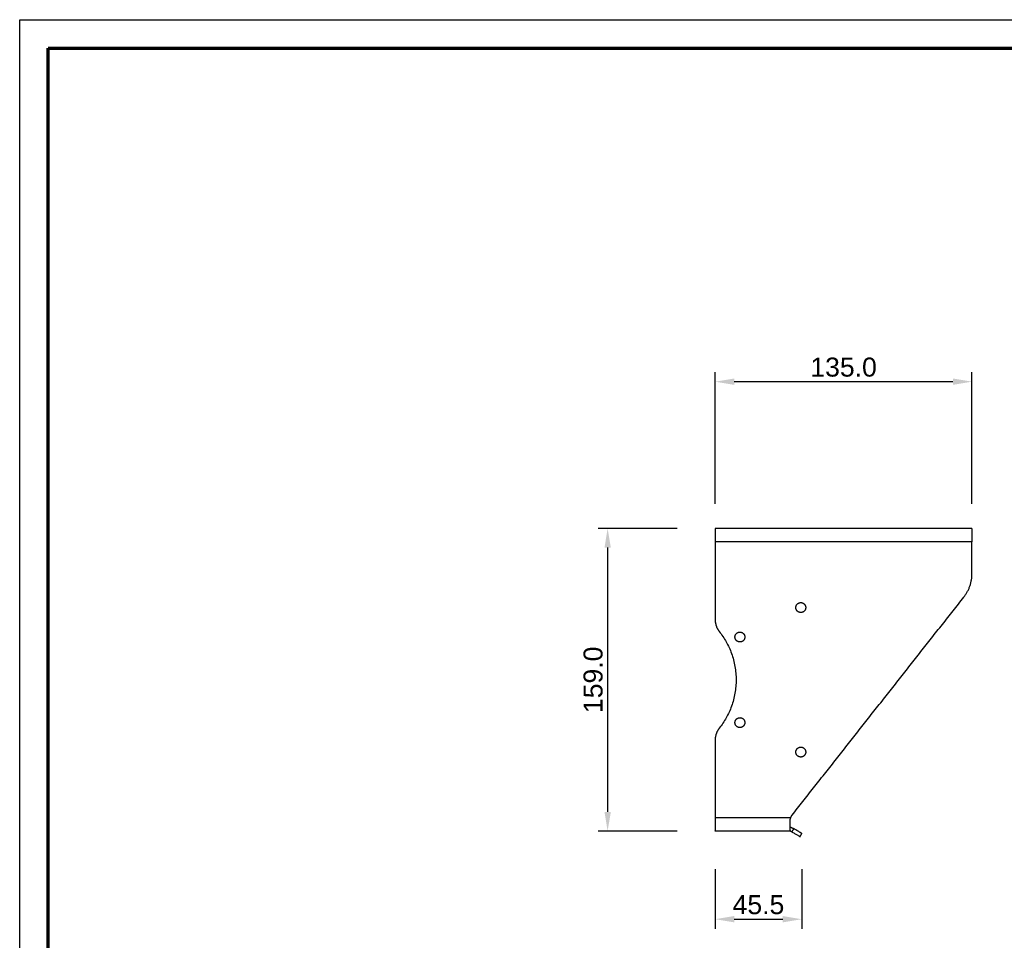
# Model space of a CAD drawing. Header units: millimetres. Extents: x 13630 to 14630, y -4769 to -3769.
# Tile 2 of 8: x 13630 to 14148, y -4253 to -3769. Entities that reach past the tile are written whole.
import ezdxf

# ---------------------------------------------------------------- set-up
doc = ezdxf.new("R2010")
doc.units = ezdxf.units.MM
doc.layers.add('ROXX NEO mini i_HalfGlareShield', color=7, linetype='Continuous', true_color=0x000000)
doc.styles.add('Arial', font='arial.ttf')
doc.dimstyles.new('Arial', dxfattribs={"dimscale": 10, "dimtxt": 1, "dimasz": 1, "dimexe": 0.5, "dimexo": 2, "dimgap": 0.25, "dimtad": 1, "dimtoh": 1, "dimdec": 1, "dimzin": 1, "dimdsep": 46, "dimtxsty": 'Arial', "dimcen": 0.5, "dimazin": 1, "dimtfac": 1, "dimtdec": 4, "dimtix": 1, "dimtofl": 0, "dimtmove": 1, "dimatfit": 3, "dimfxl": 1, "dimtolj": 1, "dimtzin": 1, "dimarcsym": 0})

# ---------------------------------------------------------------- blocks, each defined once
blk = doc.blocks.new('*D1')
at = {"layer": 'Defpoints', "color": 0}
for p in [(13996.05, -4195.83), (14041.55, -4195.83), (14041.55, -4242.22)]:
    blk.add_point(p, dxfattribs=at)
at = {"layer": 'ROXX NEO mini i_HalfGlareShield', "color": 0, "lineweight": -2}
for p, q in [((13996.05, -4215.83), (13996.05, -4247.22)), ((14041.55, -4215.83), (14041.55, -4247.22)), ((14006.05, -4242.22), (14031.55, -4242.22))]:
    blk.add_line(p, q, dxfattribs=at)
at = {"layer": 'ROXX NEO mini i_HalfGlareShield', "color": 0}
for points in [[(14006.05, -4240.55), (14006.05, -4243.89), (13996.05, -4242.22)], [(14031.55, -4243.89), (14031.55, -4240.55), (14041.55, -4242.22)]]:
    blk.add_solid(points, dxfattribs=at)
at = {"layer": 'ROXX NEO mini i_HalfGlareShield', "color": 0, "insert": (14018.8, -4234.63), "char_height": 10, "attachment_point": 5, "style": 'Arial'}
blk.add_mtext('\\A1;45.5', dxfattribs=at)
blk = doc.blocks.new('*D3')
at = {"layer": 'Defpoints', "color": 0}
for p in [(13996.05, -4036.83), (13939.51, -4195.83), (13996.05, -4195.83)]:
    blk.add_point(p, dxfattribs=at)
at = {"layer": 'ROXX NEO mini i_HalfGlareShield', "color": 0, "lineweight": -2}
for p, q in [((13976.05, -4036.83), (13934.51, -4036.83)), ((13939.51, -4046.83), (13939.51, -4185.83)), ((13976.05, -4195.83), (13934.51, -4195.83))]:
    blk.add_line(p, q, dxfattribs=at)
at = {"layer": 'ROXX NEO mini i_HalfGlareShield', "color": 0}
for points in [[(13941.18, -4046.83), (13937.85, -4046.83), (13939.51, -4036.83)], [(13937.85, -4185.83), (13941.18, -4185.83), (13939.51, -4195.83)]]:
    blk.add_solid(points, dxfattribs=at)
at = {"layer": 'ROXX NEO mini i_HalfGlareShield', "color": 0, "insert": (13931.91, -4116.33), "char_height": 10, "attachment_point": 5, "rotation": 90, "style": 'Arial'}
blk.add_mtext('\\A1;159.0', dxfattribs=at)
blk = doc.blocks.new('*D4')
at = {"layer": 'Defpoints', "color": 0}
for p in [(13996.05, -3959.55), (13996.05, -4043.83), (14131.05, -4043.83)]:
    blk.add_point(p, dxfattribs=at)
at = {"layer": 'ROXX NEO mini i_HalfGlareShield', "color": 0, "lineweight": -2}
for p, q in [((13996.05, -4023.83), (13996.05, -3954.55)), ((14131.05, -4023.83), (14131.05, -3954.55)), ((14121.05, -3959.55), (14006.05, -3959.55))]:
    blk.add_line(p, q, dxfattribs=at)
at = {"layer": 'ROXX NEO mini i_HalfGlareShield', "color": 0}
for points in [[(14006.05, -3957.88), (14006.05, -3961.22), (13996.05, -3959.55)], [(14121.05, -3961.22), (14121.05, -3957.88), (14131.05, -3959.55)]]:
    blk.add_solid(points, dxfattribs=at)
at = {"layer": 'ROXX NEO mini i_HalfGlareShield', "color": 0, "insert": (14063.55, -3951.95), "char_height": 10, "attachment_point": 5, "style": 'Arial'}
blk.add_mtext('\\A1;135.0', dxfattribs=at)

msp = doc.modelspace()

# ---------------------------------------------------------------- linework, layer by layer
at = {"layer": 'ROXX NEO mini i_HalfGlareShield'}
for p, q in [((13630.41, -4769.19), (13630.41, -3769.19)), ((13630.41, -3769.19), (14630.41, -3769.19))]:
    msp.add_line(p, q, dxfattribs=at)
at = {"layer": 'ROXX NEO mini i_HalfGlareShield', "color": 250, "lineweight": 70, "true_color": 0x1a171b}
for p, q in [((13645.41, -4754.19), (13645.41, -3784.19)), ((13645.41, -3784.19), (14615.41, -3784.19))]:
    msp.add_line(p, q, dxfattribs=at)
at = {"layer": 'ROXX NEO mini i_HalfGlareShield', "color": 18, "true_color": 0x000000}
for points, weights in [([(13996.05, -4036.83), (13996.05, -4036.83), (13996.05, -4043.83)], [1, 0.707106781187, 1]), ([(13996.05, -4036.83), (13996.05, -4036.83), (13996.05, -4043.83)], [1, 0.707106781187, 1]), ([(14131.05, -4036.83), (14131.05, -4036.83), (14131.05, -4043.83)], [1, 0.707106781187, 1]), ([(14131.05, -4036.83), (14131.05, -4036.83), (14131.05, -4043.83)], [1, 0.707106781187, 1]), ([(14126.76, -4072.88), (14131.05, -4067.43), (14131.05, -4060.5)], [1, 0.944892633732, 1]), ([(14126.76, -4072.88), (14131.05, -4067.43), (14131.05, -4060.5)], [1, 0.944892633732, 1]), ([(13996.05, -4084.69), (13996.05, -4088.17), (13998.2, -4090.9)], [1, 0.944540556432, 1]), ([(13996.05, -4084.69), (13996.05, -4088.17), (13998.2, -4090.9)], [1, 0.944540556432, 1]), ([(13998.2, -4090.9), (14018.32, -4116.33), (13998.2, -4141.77)], [1, 0.78431372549, 1]), ([(13998.2, -4090.9), (14018.32, -4116.33), (13998.2, -4141.77)], [1, 0.78431372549, 1]), ([(13998.2, -4141.77), (13996.05, -4144.49), (13996.05, -4147.97)], [1, 0.944540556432, 1]), ([(13998.2, -4141.77), (13996.05, -4144.49), (13996.05, -4147.97)], [1, 0.944540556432, 1]), ([(14035.76, -4188.83), (14036.03, -4188.09), (14036.52, -4187.47)], [1, 0.987759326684, 1]), ([(14035.76, -4188.83), (14036.03, -4188.09), (14036.52, -4187.47)], [1, 0.987759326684, 1]), ([(13996.05, -4188.83), (13996.05, -4195.83), (13996.05, -4195.83)], [1, 0.707106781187, 1]), ([(13996.05, -4188.83), (13996.05, -4195.83), (13996.05, -4195.83)], [1, 0.707106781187, 1]), ([(14035.45, -4193.83), (14035.98, -4193.83), (14036.45, -4194.1)], [1, 0.965925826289, 1]), ([(14035.45, -4193.83), (14035.98, -4193.83), (14036.45, -4194.1)], [1, 0.965925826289, 1]), ([(14040.64, -4198.83), (14040.64, -4198.83), (14036.31, -4196.33)], [1, 0.707106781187, 1]), ([(14040.64, -4198.83), (14040.64, -4198.83), (14036.31, -4196.33)], [1, 0.707106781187, 1]), ([(14041.64, -4197.1), (14041.64, -4197.1), (14037.31, -4194.6)], [1, 0.707106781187, 1]), ([(14041.64, -4197.1), (14041.64, -4197.1), (14037.31, -4194.6)], [1, 0.707106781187, 1])]:
    msp.add_rational_spline(points, weights, degree=2, dxfattribs=at)
for points, degree in [([(14131.05, -4036.83), (14063.55, -4036.83), (13996.05, -4036.83)], 2), ([(14131.05, -4036.83), (14063.55, -4036.83), (13996.05, -4036.83)], 2), ([(13996.05, -4043.83), (13996.05, -4064.26), (13996.05, -4084.69)], 2), ([(13996.05, -4043.83), (13996.05, -4064.26), (13996.05, -4084.69)], 2), ([(14131.05, -4060.5), (14131.05, -4052.17), (14131.05, -4043.83)], 2), ([(14131.05, -4060.5), (14131.05, -4052.17), (14131.05, -4043.83)], 2), ([(14036.52, -4187.47), (14081.64, -4130.17), (14126.76, -4072.88)], 2), ([(14036.52, -4187.47), (14081.64, -4130.17), (14126.76, -4072.88)], 2), ([(13996.05, -4147.97), (13996.05, -4168.4), (13996.05, -4188.83)], 2), ([(13996.05, -4147.97), (13996.05, -4168.4), (13996.05, -4188.83)], 2), ([(14035.45, -4190.57), (14035.45, -4190.37), (14035.47, -4189.98), (14035.57, -4189.4), (14035.69, -4189.02), (14035.76, -4188.83)], 3), ([(14035.45, -4190.57), (14035.45, -4190.37), (14035.47, -4189.98), (14035.57, -4189.4), (14035.69, -4189.02), (14035.76, -4188.83)], 3), ([(14035.45, -4195.83), (14015.75, -4195.83), (13996.05, -4195.83)], 2), ([(14035.45, -4195.83), (14015.75, -4195.83), (13996.05, -4195.83)], 2), ([(14036.31, -4196.33), (14035.88, -4196.08), (14035.45, -4195.83)], 2), ([(14036.31, -4196.33), (14035.88, -4196.08), (14035.45, -4195.83)], 2), ([(14036.45, -4194.1), (14036.88, -4194.35), (14037.31, -4194.6)], 2), ([(14036.45, -4194.1), (14036.88, -4194.35), (14037.31, -4194.6)], 2), ([(14040.64, -4198.83), (14041.14, -4197.97), (14041.64, -4197.1)], 2), ([(14040.64, -4198.83), (14041.14, -4197.97), (14041.64, -4197.1)], 2)]:
    msp.add_open_spline(points, degree=degree, dxfattribs=at)
at = {"layer": 'ROXX NEO mini i_HalfGlareShield', "color": 18, "lineweight": -3, "true_color": 0x000000}
for points in [[(14131.05, -4043.83), (14063.55, -4043.83), (13996.05, -4043.83)], [(14035.76, -4188.83), (14015.9, -4188.83), (13996.05, -4188.83)], [(14037.31, -4194.6), (14036.81, -4195.47), (14036.31, -4196.33)]]:
    msp.add_open_spline(points, degree=2, dxfattribs=at)
at = {"layer": 'ROXX NEO mini i_HalfGlareShield', "color": 18, "true_color": 0x000000}
for points in [[(14041.05, -4080.93), (14038.45, -4080.93), (14038.45, -4078.33), (14038.45, -4075.73), (14041.05, -4075.73)], [(14041.05, -4080.93), (14038.45, -4080.93), (14038.45, -4078.33), (14038.45, -4075.73), (14041.05, -4075.73)], [(14041.05, -4075.73), (14043.65, -4075.73), (14043.65, -4078.33), (14043.65, -4080.93), (14041.05, -4080.93)], [(14041.05, -4075.73), (14043.65, -4075.73), (14043.65, -4078.33), (14043.65, -4080.93), (14041.05, -4080.93)], [(14009.05, -4096.43), (14006.45, -4096.43), (14006.45, -4093.83), (14006.45, -4091.23), (14009.05, -4091.23)], [(14009.05, -4096.43), (14006.45, -4096.43), (14006.45, -4093.83), (14006.45, -4091.23), (14009.05, -4091.23)], [(14009.05, -4091.23), (14011.65, -4091.23), (14011.65, -4093.83), (14011.65, -4096.43), (14009.05, -4096.43)], [(14009.05, -4091.23), (14011.65, -4091.23), (14011.65, -4093.83), (14011.65, -4096.43), (14009.05, -4096.43)], [(14009.05, -4141.43), (14006.45, -4141.43), (14006.45, -4138.83), (14006.45, -4136.23), (14009.05, -4136.23)], [(14009.05, -4141.43), (14006.45, -4141.43), (14006.45, -4138.83), (14006.45, -4136.23), (14009.05, -4136.23)], [(14009.05, -4136.23), (14011.65, -4136.23), (14011.65, -4138.83), (14011.65, -4141.43), (14009.05, -4141.43)], [(14009.05, -4136.23), (14011.65, -4136.23), (14011.65, -4138.83), (14011.65, -4141.43), (14009.05, -4141.43)], [(14041.05, -4156.93), (14038.45, -4156.93), (14038.45, -4154.33), (14038.45, -4151.73), (14041.05, -4151.73)], [(14041.05, -4156.93), (14038.45, -4156.93), (14038.45, -4154.33), (14038.45, -4151.73), (14041.05, -4151.73)], [(14041.05, -4151.73), (14043.65, -4151.73), (14043.65, -4154.33), (14043.65, -4156.93), (14041.05, -4156.93)], [(14041.05, -4151.73), (14043.65, -4151.73), (14043.65, -4154.33), (14043.65, -4156.93), (14041.05, -4156.93)]]:
    msp.add_rational_spline(points, [1, 0.707106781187, 1, 0.707106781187, 1], degree=2, knots=[0, 0, 0, 4.08407, 4.08407, 8.168141, 8.168141, 8.168141], dxfattribs=at)
at = {"layer": 'ROXX NEO mini i_HalfGlareShield', "color": 18, "lineweight": -3, "true_color": 0x000000}
msp.add_rational_spline([(14035.45, -4195.83), (14035.45, -4195.83), (14035.45, -4190.57)], [1, 0.789772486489, 1], degree=2, dxfattribs=at)

# ---------------------------------------------------------------- dimensions: what is measured, and where the dimension line sits
at = {"layer": 'ROXX NEO mini i_HalfGlareShield', "color": 5, "true_color": 0x0000ff}
for base, p1, p2, picture, middle in [((13996.05, -3959.55), (14131.05, -4043.83), (13996.05, -4043.83), '*D4', (14063.55, -3951.95)), ((14041.55, -4242.22), (13996.05, -4195.83), (14041.55, -4195.83), '*D1', (14018.8, -4234.63))]:
    dim = msp.add_linear_dim(base=base, p1=p1, p2=p2, dimstyle='Arial', override={"dimscale": 10, "dimtxt": 1, "dimasz": 1, "dimexe": 0.5, "dimexo": 2, "dimgap": 0.25, "dimtad": 1, "dimtih": 0, "dimtoh": 0, "dimdec": 1, "dimlfac": 1, "dimzin": 1, "dimtxsty": 'Arial', "dimsah": 0, "dimcen": 0.5, "dimadec": 2, "dimazin": 1, "dimtix": 0, "dimtmove": 0, "dimtzin": 1}, dxfattribs=at)
    dim.commit()
    dim.dimension.update_dxf_attribs({"geometry": picture, "text_midpoint": middle})
dim = msp.add_linear_dim(base=(13939.51, -4195.83), p1=(13996.05, -4036.83), p2=(13996.05, -4195.83), angle=90, dimstyle='Arial', override={"dimscale": 10, "dimtxt": 1, "dimasz": 1, "dimexe": 0.5, "dimexo": 2, "dimgap": 0.25, "dimtad": 1, "dimtih": 0, "dimtoh": 0, "dimdec": 1, "dimlfac": 1, "dimzin": 1, "dimtxsty": 'Arial', "dimsah": 0, "dimcen": 0.5, "dimadec": 2, "dimazin": 1, "dimtix": 0, "dimtmove": 0, "dimtzin": 1}, dxfattribs=at)
dim.commit()
dim.dimension.update_dxf_attribs({"geometry": '*D3', "text_midpoint": (13931.91, -4116.33)})

doc.saveas('drawing.dxf')
